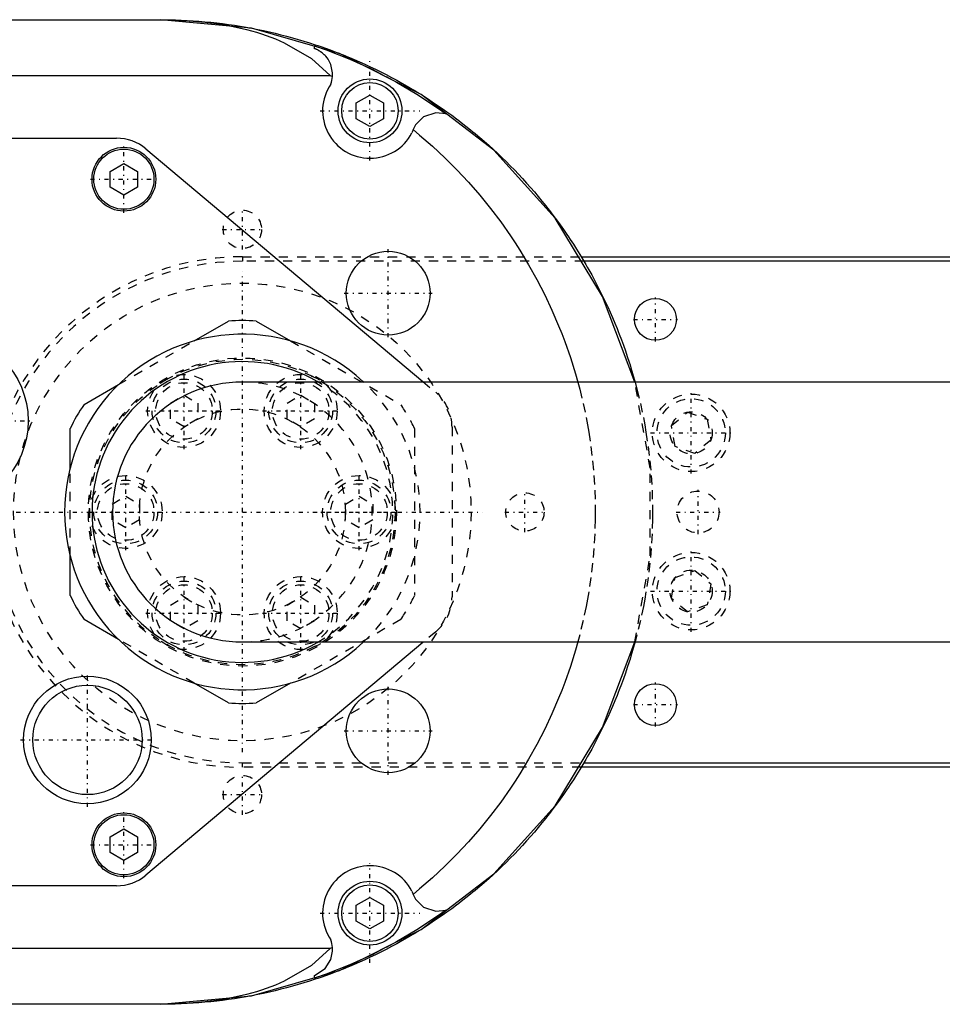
# Model space of a CAD drawing. Extents: x -254 to 209, y -54 to 54.
# Tile 2 of 3: x -149 to -48, y -54 to 54. Entities that reach past the tile are written whole.
import ezdxf

# ---------------------------------------------------------------- set-up
doc = ezdxf.new("R2010")
doc.units = 0
doc.linetypes.add('CENTER', pattern=[1.5, 0.45, -0.5, 0.05, -0.5])
doc.linetypes.add('DASHED', pattern=[2, 1, -1])
for name, color, linetype in [('AM_0', 7, 'CONTINUOUS'), ('AM_3', 7, 'DASHED'), ('AM_7', 7, 'CENTER')]:
    doc.layers.add(name, color=color, linetype=linetype)

msp = doc.modelspace()

# ---------------------------------------------------------------- linework, layer by layer
at = {"layer": 'AM_0', "color": 7, "linetype": 'CONTINUOUS'}
for p, q in [((-195.1, 54), (-134, 54)), ((-117.1, 50.82842712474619), (-117.1, 51.15091264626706)), ((-208.9385374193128, 47.89584949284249), (-115.3587940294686, 47.89584949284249)), ((-115.3587940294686, 47.89584949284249), (-115.1092073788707, 47.76513940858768)), ((-112.5, 44.86602540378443), (-111, 45.73205080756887)), ((-111, 45.73205080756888), (-109.5, 44.86602540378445)), ((-112.5, 43.13397459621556), (-112.5, 44.86602540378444)), ((-109.5, 44.86602540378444), (-109.5, 43.13397459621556)), ((-111, 42.26794919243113), (-112.5, 43.13397459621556)), ((-109.5, 43.13397459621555), (-111, 42.26794919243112)), ((-178, 41.00000000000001), (-138.8, 41.00000000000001)), ((-135.5848868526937, 39.82923588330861), (-105.1994007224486, 14.3168937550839)), ((-139.5, 37.36602540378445), (-138, 38.23205080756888)), ((-138, 38.23205080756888), (-136.5, 37.36602540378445)), ((-139.5, 35.63397459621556), (-139.5, 37.36602540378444)), ((-136.5, 37.36602540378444), (-136.5, 35.63397459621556)), ((-138, 34.76794919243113), (-139.5, 35.63397459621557)), ((-136.5, 35.63397459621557), (-138, 34.76794919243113)), ((-87.82641447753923, 28), (-1.42e-14, 28)), ((-1.42e-14, 27.5), (-87.52688949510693, 27.5)), ((-130.2930780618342, 18.76788013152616), (-126.5226738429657, 20.9447240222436)), ((-123.4773261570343, 20.9447240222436), (-119.7069219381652, 18.76788013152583)), ((9.999999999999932, 14.25), (-125, 14.25)), ((-142.3773261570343, 11.79103624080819), (-138.6069219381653, 13.96788013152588)), ((-143.9, 4.79999999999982), (-143.9, 9.153687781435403)), ((-143.9, -9.153687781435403), (-143.9, -4.799999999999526)), ((-138.6069219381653, -13.96788013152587), (-142.3773261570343, -11.79103624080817)), ((-105.1994007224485, -14.3168937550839), (-135.5848868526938, -39.82923588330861)), ((-125, -14.25), (9.999999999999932, -14.25)), ((-126.5226738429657, -20.9447240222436), (-130.2930780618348, -18.76788013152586)), ((-119.7069219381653, -18.76788013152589), (-123.4773261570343, -20.9447240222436)), ((0, -28), (-87.8264144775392, -28)), ((-87.52688949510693, -27.5), (0, -27.5)), ((-139.5, -35.63397459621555), (-138, -34.76794919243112)), ((-139.5, -37.36602540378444), (-139.5, -35.63397459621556)), ((-138, -34.76794919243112), (-136.5, -35.63397459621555)), ((-136.5, -35.63397459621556), (-136.5, -37.36602540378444)), ((-138, -38.23205080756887), (-139.5, -37.36602540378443)), ((-136.5, -37.36602540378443), (-138, -38.23205080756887)), ((-138.8, -41), (-178, -41)), ((-112.5, -43.13397459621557), (-111, -42.26794919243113)), ((-112.5, -44.86602540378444), (-112.5, -43.13397459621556)), ((-111, -42.26794919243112), (-109.5, -43.13397459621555)), ((-109.5, -43.13397459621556), (-109.5, -44.86602540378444)), ((-111, -45.73205080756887), (-112.5, -44.86602540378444)), ((-109.5, -44.86602540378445), (-111, -45.73205080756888)), ((-115.3587940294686, -47.8958494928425), (-208.9385374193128, -47.8958494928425)), ((-115.1092073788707, -47.76513940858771), (-115.3587940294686, -47.8958494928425)), ((-117.1, -51.15091264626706), (-117.1, -50.82842712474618)), ((-134, -54), (-195.1, -54))]:
    msp.add_line(p, q, dxfattribs=at)
for points in [[(-81.945866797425, 14.2500149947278), (-85.48323490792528, 23.64853159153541), (-90.69872981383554, 32.22907867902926), (-97.4119548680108, 39.69486717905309), (-105.3907090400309, 45.78766594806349), (-114.359018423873, 50.29673362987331), (-124.0066817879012, 53.06610790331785), (-133.9999999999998, 53.99999999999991)], [(-133.9999999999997, -53.99999999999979), (-124.0066817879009, -53.06610790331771), (-114.3590184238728, -50.29673362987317), (-105.3907090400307, -45.78766594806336), (-97.41195486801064, -39.69486717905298), (-90.69872981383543, -32.22907867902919), (-85.48323490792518, -23.6485315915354), (-81.94586679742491, -14.25001499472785)]]:
    msp.add_lwpolyline(points, dxfattribs=at)
for points in [[(-134, 54, 0), (-133.6740658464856, 53.99901635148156, 0), (-133.0222450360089, 53.99114737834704, 0), (-132.3705667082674, 53.97541057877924, 0), (-132.0448106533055, 53.9645924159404, 0), (-131.7191258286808, 53.95180824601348, 0), (-131.0680173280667, 53.92034381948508, 0), (-130.4173360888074, 53.88102188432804, 0), (-129.7671769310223, 53.83384817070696, 0), (-129.1176345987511, 53.77882955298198, 0), (-128.468803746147, 53.71597404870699, 0), (-128.1446846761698, 53.68161028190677, 0), (-127.8207789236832, 53.64529081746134, 0), (-127.1736545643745, 53.56679015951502, 0), (-126.5275249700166, 53.48048351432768, 0), (-125.8824842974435, 53.3863834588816, 0), (-125.2386265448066, 53.28450370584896, 0), (-124.5960455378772, 53.1748591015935, 0), (-124.2752630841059, 53.11712992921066, 0), (-123.9548349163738, 53.05746562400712, 0), (-123.3150881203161, 52.93234038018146, 0), (-122.6768983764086, 52.79950160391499, 0), (-122.3584164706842, 52.73019564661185, 0), (-122.0403586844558, 52.65896865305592, 0), (-121.4055618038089, 52.51076200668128, 0), (-120.7726002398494, 52.35490326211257, 0), (-120.4568365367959, 52.27411140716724, 0), (-120.1415662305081, 52.19141513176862, 0), (-119.5125517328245, 52.02032143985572, 0), (-118.8856484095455, 51.84164711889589, 0), (-118.2609476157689, 51.65541820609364, 0), (-117.63854038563, 51.46166183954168, 0), (-117.018517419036, 51.26040625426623, 0), (-116.7094282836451, 51.15697537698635, 0), (-116.4009690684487, 51.05168077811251, 0), (-115.7859853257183, 50.83551582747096, 0), (-115.1736558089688, 50.61194290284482, 0), (-114.5640697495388, 50.38099458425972, 0), (-113.9573159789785, 50.14270452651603, 0), (-113.3534829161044, 49.89710745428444, 0), (-113.0526891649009, 49.77157993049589, 0), (-112.7526585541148, 49.64423915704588, 0), (-112.1549304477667, 49.38413648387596, 0), (-111.5603857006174, 49.11683733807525, 0), (-110.9691109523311, 48.84238067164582, 0), (-110.3811923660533, 48.56080647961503, 0), (-109.7967156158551, 48.27215579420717, 0), (-109.5057945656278, 48.12518987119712, 0), (-109.2157658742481, 47.97647067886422, 0), (-108.6384277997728, 47.67379422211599, 0), (-108.0647855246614, 47.36417053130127, 0), (-107.4949226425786, 47.04764472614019, 0), (-106.928922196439, 46.7242629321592, 0), (-106.3668666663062, 46.39407227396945, 0), (-106.0873438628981, 46.2264386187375, 0), (-105.8088379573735, 46.05712086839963, 0), (-105.2549173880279, 45.71345781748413, 0), (-104.7051856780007, 45.3631332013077, 0), (-104.159722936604, 45.00619807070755, 0), (-103.618608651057, 44.64270443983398, 0), (-103.0819216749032, 44.27270527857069, 0), (-102.8152628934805, 44.08528293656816, 0), (-102.549740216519, 43.89625450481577, 0), (-102.022141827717, 43.51340697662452, 0), (-101.4992033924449, 43.12421848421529, 0), (-101.2395054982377, 42.92726406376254, 0), (-100.9810011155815, 42.72874574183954, 0), (-100.4676105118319, 42.32704637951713, 0), (-99.95910639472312, 41.91917893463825, 0), (-99.70670995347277, 41.71295072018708, 0), (-99.45556286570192, 41.5052028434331, 0), (-98.95705330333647, 41.08517843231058, 0), (-98.46365035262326, 40.65916690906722, 0), (-97.97542591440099, 40.2272303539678, 0), (-97.49245113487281, 39.78943171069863, 0), (-97.01479639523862, 39.34583477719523, 0), (-96.77798582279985, 39.12188211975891, 0), (-96.54253130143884, 38.89650419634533, 0), (-96.07572467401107, 38.4415054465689, 0), (-95.61444453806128, 37.98090483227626, 0), (-95.15875811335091, 37.51476947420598, 0), (-94.70873180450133, 37.04316729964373, 0), (-94.26443119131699, 36.56616703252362, 0), (-94.04444828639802, 36.32566430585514, 0), (-93.82592101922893, 36.08383818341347, 0), (-93.39326518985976, 35.59625103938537, 0), (-92.96652675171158, 35.10347665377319, 0), (-92.5457678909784, 34.60558683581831, 0), (-92.13104992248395, 34.10265414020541, 0), (-91.72243328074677, 33.5947518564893, 0), (-91.52043160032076, 33.33896022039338, 0), (-91.31997751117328, 33.08195399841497, 0), (-90.92374126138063, 32.56433529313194, 0), (-90.53378227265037, 32.04197117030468, 0), (-90.15015737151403, 31.51493775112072, 0), (-89.77292246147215, 30.98331183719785, 0), (-89.40213251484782, 30.44717089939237, 0), (-89.21917132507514, 30.17743168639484, 0), (-89.03784156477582, 29.90659306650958, 0), (-88.68010269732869, 29.36165711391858, 0), (-88.3289680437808, 28.81244245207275, 0), (-87.98448877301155, 28.25902911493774, 0), (-87.64671508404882, 27.70149774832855, 0), (-87.31569619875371, 27.13992959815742, 0), (-87.15273492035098, 26.85765727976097, 0), (-86.99148035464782, 26.57440649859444, 0), (-86.67411479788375, 26.00501086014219, 0), (-86.36364577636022, 25.4318256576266, 0), (-86.21101164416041, 25.14383805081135, 0), (-86.06011853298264, 24.85493441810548, 0), (-85.76357729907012, 24.27442120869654, 0), (-85.4740652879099, 23.69037062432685, 0), (-85.33195846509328, 23.3970453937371, 0), (-85.19162468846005, 23.10286777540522, 0), (-84.91629665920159, 22.51199827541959, 0), (-84.64812132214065, 21.91784822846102, 0), (-84.38713775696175, 21.32050421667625, 0), (-84.1333839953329, 20.72005328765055, 0), (-83.88689701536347, 20.11658294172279, 0), (-83.76638983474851, 19.81374295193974, 0), (-83.6477127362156, 19.51018111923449, 0), (-83.41586601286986, 18.90093618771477, 0), (-83.19139063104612, 18.28893692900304, 0), (-82.97431930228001, 17.67427252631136, 0), (-82.76468365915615, 17.0570325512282, 0), (-82.56251425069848, 16.43730695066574, 0), (-82.46423863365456, 16.12654024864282, 0), (-82.3678405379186, 15.81518603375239, 0), (-82.18069088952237, 15.19076045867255, 0), (-82.00109257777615, 14.56412121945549, 0), (-81.91413339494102, 14.25, 0)], [(-134.2095246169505, 53.99999999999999, 0), (-134.1895129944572, 53.99999629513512, 0), (-134.1495119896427, 53.99996665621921, 0), (-134.1095406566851, 53.99990737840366, 0), (-134.0895661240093, 53.99986662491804, 0), (-134.0695990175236, 53.99981846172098, 0), (-134.0296870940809, 53.99969990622, 0), (-133.9898049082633, 53.99955171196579, 0), (-133.949952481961, 53.99937387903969, 0), (-133.9101298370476, 53.99916640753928, 0), (-133.8703369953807, 53.99892929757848, 0), (-133.8504517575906, 53.99879962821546, 0), (-133.8305739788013, 53.99866254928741, 0), (-133.790840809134, 53.99836616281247, 0), (-133.7511375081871, 53.99804013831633, 0), (-133.7114640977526, 53.99768447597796, 0), (-133.6718205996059, 53.99729917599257, 0), (-133.6322070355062, 53.99688423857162, 0), (-133.6124114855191, 53.99666565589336, 0), (-133.5926234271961, 53.99643966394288, 0), (-133.5530697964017, 53.99596545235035, 0), (-133.5135461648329, 53.99546160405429, 0), (-133.4937956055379, 53.99519856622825, 0), (-133.4740525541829, 53.99492811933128, 0), (-133.4345889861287, 53.99436499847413, 0), (-133.3951554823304, 53.99377224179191, 0), (-133.3754500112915, 53.99346475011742, 0), (-133.3557520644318, 53.99314984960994, 0), (-133.3163787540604, 53.99249782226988, 0), (-133.2770355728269, 53.99181616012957, 0), (-133.2377225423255, 53.99110486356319, 0), (-133.1984396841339, 53.9903639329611, 0), (-133.1591870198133, 53.98959336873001, 0), (-133.139572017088, 53.98919697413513, 0), (-133.1199645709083, 53.98879317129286, 0), (-133.0807723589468, 53.98796334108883, 0), (-133.0416104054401, 53.98710387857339, 0), (-133.0024787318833, 53.98621478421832, 0), (-132.9633773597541, 53.98529605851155, 0), (-132.9243063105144, 53.98434770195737, 0), (-132.9047821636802, 53.98386241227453, 0), (-132.8852656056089, 53.9833697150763, 0), (-132.8462552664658, 53.98236209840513, 0), (-132.8072753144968, 53.98132485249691, 0), (-132.7683257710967, 53.98025797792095, 0), (-132.7294066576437, 53.97916147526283, 0), (-132.6905179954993, 53.97803534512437, 0), (-132.6710850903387, 53.97746116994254, 0), (-132.6516598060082, 53.97687958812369, 0), (-132.6128321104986, 53.97569420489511, 0), (-132.5740349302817, 53.97447919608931, 0), (-132.5352682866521, 53.97323456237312, 0), (-132.4965322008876, 53.97196030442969, 0), (-132.4578266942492, 53.97065642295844, 0), (-132.4384854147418, 53.96999337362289, 0), (-132.4191517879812, 53.96932291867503, 0), (-132.380507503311, 53.96795979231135, 0), (-132.3418938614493, 53.9665670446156, 0), (-132.2069877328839, 53.96145917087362, 0), (-132.0916535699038, 53.95679221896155, 0), (-131.9765966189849, 53.95185873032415, 0), (-131.7473166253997, 53.94119224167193, 0), (-131.5191522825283, 53.92945991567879, 0), (-131.2921080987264, 53.91666198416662, 0), (-131.066188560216, 53.90279870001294, 0), (-130.8413981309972, 53.88787033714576, 0), (-130.729427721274, 53.88000684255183, 0), (-130.6177412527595, 53.87187719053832, 0), (-130.3952223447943, 53.85481957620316, 0), (-130.1738458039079, 53.83669783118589, 0), (-130.0635872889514, 53.82723802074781, 0), (-129.953616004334, 53.81751231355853, 0), (-129.7345372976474, 53.79726340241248, 0), (-129.5166140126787, 53.77595149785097, 0), (-129.4080869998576, 53.76489705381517, 0), (-129.2998504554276, 53.75357702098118, 0), (-129.084250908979, 53.73014041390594, 0), (-128.8698196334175, 53.70564213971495, 0), (-128.1285712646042, 53.61154472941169, 0), (-126.8917906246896, 53.42005894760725, 0), (-125.6986247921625, 53.19057591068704, 0), (-124.5499224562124, 52.92325884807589, 0), (-123.4465006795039, 52.61829790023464, 0), (-122.9120165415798, 52.45176771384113, 0), (-122.3891443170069, 52.27590998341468, 0), (-121.3786054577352, 51.89633863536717, 0), (-120.4156028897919, 51.47985384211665, 0), (-117.4290207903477, 49.73597507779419, 0), (-115.3587940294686, 47.89584949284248, 0)], [(-117.1, 51.15091264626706, 0), (-115.79396157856, 50.69051802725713, 0), (-113.2194410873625, 49.67015201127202, 0), (-110.7006184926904, 48.51928721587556, 0), (-109.4641681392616, 47.89584949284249, 0)], [(-115.1092073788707, 47.7651394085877, 0), (-115.105385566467, 48.17967858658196, 0), (-115.3064515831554, 49.09365773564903, 0), (-115.5974437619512, 49.65445225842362, 0), (-115.7131618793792, 49.8174167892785, 0), (-115.8484074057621, 49.98250618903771, 0), (-115.9256088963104, 50.0668873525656, 0), (-116.0153668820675, 50.15738377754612, 0), (-116.2462313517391, 50.35871613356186, 0), (-116.428548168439, 50.49123438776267, 0), (-116.4916117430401, 50.53240739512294, 0), (-116.5623432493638, 50.57596811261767, 0), (-116.6015787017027, 50.59898703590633, 0), (-116.6442701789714, 50.62313756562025, 0), (-116.7452018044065, 50.67666244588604, 0), (-116.8211386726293, 50.71376375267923, 0), (-116.8471972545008, 50.72589164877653, 0), (-116.8764428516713, 50.73914364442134, 0), (-116.8926990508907, 50.74634746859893, 0), (-116.9109343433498, 50.75429171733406, 0), (-116.9359582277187, 50.76496053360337, 0), (-116.943951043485, 50.76831190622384, 0), (-116.9523744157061, 50.77181448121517, 0), (-116.9567592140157, 50.77362587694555, 0), (-116.9612697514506, 50.77548075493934, 0), (-116.9707101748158, 50.77933526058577, 0), (-116.9808023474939, 50.78341456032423, 0), (-116.9917008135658, 50.78777203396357, 0), (-117.0036490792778, 50.79249255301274, 0), (-117.0112675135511, 50.7954716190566, 0), (-117.0135540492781, 50.79636106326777, 0), (-117.0158963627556, 50.79726997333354, 0), (-117.0170898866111, 50.79773223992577, 0), (-117.0182991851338, 50.79820001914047, 0), (-117.0207680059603, 50.79915314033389, 0), (-117.0233092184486, 50.80013159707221, 0), (-117.0246092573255, 50.80063113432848, 0), (-117.0259302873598, 50.8011380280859, 0), (-117.0286399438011, 50.80217551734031, 0), (-117.0314484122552, 50.80324767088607, 0), (-117.0328933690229, 50.80379803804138, 0), (-117.0343676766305, 50.8043587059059, 0), (-117.0374117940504, 50.80551355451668, 0), (-117.040656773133, 50.80674044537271, 0), (-117.0441618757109, 50.80806087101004, 0), (-117.0479157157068, 50.80946946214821, 0), (-117.0519072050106, 50.81096095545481, 0), (-117.0539885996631, 50.8117361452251, 0), (-117.0561252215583, 50.81253007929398, 0), (-117.06055816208, 50.81417139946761, 0), (-117.0651926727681, 50.8158788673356, 0), (-117.0700128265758, 50.81764554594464, 0), (-117.0750363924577, 50.81947683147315, 0), (-117.0804640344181, 50.82144403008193, 0), (-117.0832889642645, 50.82246322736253, 0), (-117.0861485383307, 50.82349167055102, 0), (-117.0918634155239, 50.82553722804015, 0), (-117.0973842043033, 50.82750094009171, 0), (-117.1, 50.8284271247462, 0)], [(-109.2145814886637, 47.76513940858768, 0), (-108.0795575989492, 47.14950872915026, 0), (-105.855287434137, 45.83781455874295, 0), (-103.6962740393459, 44.42139931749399, 0), (-102.6427861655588, 43.67492338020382, 0)], [(-102.6427861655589, 43.67492338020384, 0), (-103.7667496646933, 43.78811723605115, 0), (-105.1105344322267, 43.33104303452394, 0), (-105.9912393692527, 42.47144440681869, 0), (-106.2756445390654, 41.93833096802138, 0)], [(-106.2756445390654, 41.93833096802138, 0), (-105.5554238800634, 41.34411021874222, 0), (-104.1463477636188, 40.1187940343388, 0), (-102.7804898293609, 38.84553785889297, 0), (-102.114279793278, 38.19140554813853, 0), (-101.4594822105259, 37.52586317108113, 0), (-100.1849034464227, 36.16134691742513, 0), (-98.95827659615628, 34.75361962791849, 0), (-97.78106741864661, 33.30436346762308, 0), (-96.65468262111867, 31.81531022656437, 0), (-95.58046817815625, 30.28823925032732, 0), (-95.06332845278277, 29.51101563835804, 0), (-94.55970772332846, 28.7249753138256, 0), (-93.59362101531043, 27.12738644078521, 0), (-92.68336248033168, 25.49738167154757, 0), (-91.8300198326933, 23.83690878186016, 0), (-91.03461277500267, 22.14795195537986, 0), (-90.29809177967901, 20.43252941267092, 0), (-89.95219136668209, 19.56553290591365, 0), (-89.62133695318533, 18.69269099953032, 0), (-89.00515698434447, 16.93051573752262, 0), (-88.45028817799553, 15.14810933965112, 0), (-88.19605554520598, 14.2499841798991, 0)], [(-81.91413339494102, -14.25, 0), (-82.00109257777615, -14.5641212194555, 0), (-82.18069088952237, -15.19076045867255, 0), (-82.3678405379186, -15.81518603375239, 0), (-82.46423863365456, -16.12654024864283, 0), (-82.56251425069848, -16.43730695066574, 0), (-82.76468365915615, -17.0570325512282, 0), (-82.97431930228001, -17.67427252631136, 0), (-83.19139063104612, -18.28893692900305, 0), (-83.41586601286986, -18.90093618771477, 0), (-83.6477127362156, -19.5101811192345, 0), (-83.76638983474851, -19.81374295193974, 0), (-83.88689701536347, -20.11658294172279, 0), (-84.1333839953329, -20.72005328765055, 0), (-84.38713775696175, -21.32050421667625, 0), (-84.64812132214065, -21.91784822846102, 0), (-84.91629665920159, -22.51199827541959, 0), (-85.19162468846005, -23.10286777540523, 0), (-85.33195846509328, -23.3970453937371, 0), (-85.4740652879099, -23.69037062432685, 0), (-85.76357729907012, -24.27442120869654, 0), (-86.06011853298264, -24.85493441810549, 0), (-86.21101164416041, -25.14383805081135, 0), (-86.36364577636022, -25.43182565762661, 0), (-86.67411479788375, -26.0050108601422, 0), (-86.99148035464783, -26.57440649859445, 0), (-87.15273492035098, -26.85765727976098, 0), (-87.31569619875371, -27.13992959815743, 0), (-87.64671508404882, -27.70149774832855, 0), (-87.98448877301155, -28.25902911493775, 0), (-88.3289680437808, -28.81244245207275, 0), (-88.68010269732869, -29.36165711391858, 0), (-89.03784156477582, -29.90659306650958, 0), (-89.21917132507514, -30.17743168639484, 0), (-89.40213251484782, -30.44717089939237, 0), (-89.77292246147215, -30.98331183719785, 0), (-90.15015737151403, -31.51493775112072, 0), (-90.53378227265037, -32.04197117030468, 0), (-90.92374126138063, -32.56433529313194, 0), (-91.31997751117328, -33.08195399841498, 0), (-91.52043160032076, -33.33896022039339, 0), (-91.72243328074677, -33.59475185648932, 0), (-92.13104992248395, -34.10265414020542, 0), (-92.5457678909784, -34.60558683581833, 0), (-92.9665267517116, -35.10347665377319, 0), (-93.39326518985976, -35.59625103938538, 0), (-93.82592101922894, -36.08383818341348, 0), (-94.04444828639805, -36.32566430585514, 0), (-94.264431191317, -36.56616703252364, 0), (-94.70873180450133, -37.04316729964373, 0), (-95.15875811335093, -37.51476947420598, 0), (-95.61444453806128, -37.98090483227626, 0), (-96.07572467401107, -38.44150544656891, 0), (-96.54253130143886, -38.89650419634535, 0), (-96.77798582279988, -39.12188211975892, 0), (-97.01479639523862, -39.34583477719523, 0), (-97.49245113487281, -39.78943171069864, 0), (-97.975425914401, -40.2272303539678, 0), (-98.46365035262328, -40.65916690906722, 0), (-98.95705330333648, -41.08517843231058, 0), (-99.45556286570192, -41.50520284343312, 0), (-99.70670995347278, -41.71295072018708, 0), (-99.95910639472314, -41.91917893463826, 0), (-100.4676105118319, -42.32704637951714, 0), (-100.9810011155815, -42.72874574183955, 0), (-101.2395054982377, -42.92726406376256, 0), (-101.4992033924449, -43.12421848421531, 0), (-102.022141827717, -43.51340697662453, 0), (-102.549740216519, -43.89625450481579, 0), (-102.8152628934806, -44.08528293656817, 0), (-103.0819216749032, -44.2727052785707, 0), (-103.618608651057, -44.64270443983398, 0), (-104.159722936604, -45.00619807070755, 0), (-104.7051856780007, -45.36313320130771, 0), (-105.254917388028, -45.71345781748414, 0), (-105.8088379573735, -46.05712086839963, 0), (-106.0873438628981, -46.22643861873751, 0), (-106.3668666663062, -46.39407227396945, 0), (-106.928922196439, -46.7242629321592, 0), (-107.4949226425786, -47.04764472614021, 0), (-108.0647855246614, -47.36417053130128, 0), (-108.6384277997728, -47.67379422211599, 0), (-109.2157658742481, -47.97647067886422, 0), (-109.5057945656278, -48.12518987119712, 0), (-109.7967156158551, -48.27215579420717, 0), (-110.3811923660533, -48.56080647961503, 0), (-110.9691109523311, -48.84238067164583, 0), (-111.5603857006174, -49.11683733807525, 0), (-112.1549304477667, -49.38413648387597, 0), (-112.7526585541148, -49.64423915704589, 0), (-113.052689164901, -49.7715799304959, 0), (-113.3534829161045, -49.89710745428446, 0), (-113.9573159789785, -50.14270452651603, 0), (-114.5640697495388, -50.38099458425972, 0), (-115.1736558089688, -50.61194290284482, 0), (-115.7859853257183, -50.83551582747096, 0), (-116.4009690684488, -51.05168077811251, 0), (-116.7094282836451, -51.15697537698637, 0), (-117.018517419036, -51.26040625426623, 0), (-117.63854038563, -51.46166183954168, 0), (-118.260947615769, -51.65541820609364, 0), (-118.8856484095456, -51.84164711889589, 0), (-119.5125517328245, -52.02032143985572, 0), (-120.1415662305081, -52.19141513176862, 0), (-120.4568365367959, -52.27411140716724, 0), (-120.7726002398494, -52.35490326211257, 0), (-121.4055618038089, -52.51076200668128, 0), (-122.0403586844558, -52.65896865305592, 0), (-122.3584164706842, -52.73019564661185, 0), (-122.6768983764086, -52.79950160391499, 0), (-123.3150881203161, -52.93234038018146, 0), (-123.9548349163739, -53.05746562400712, 0), (-124.2752630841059, -53.11712992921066, 0), (-124.5960455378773, -53.1748591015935, 0), (-125.2386265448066, -53.28450370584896, 0), (-125.8824842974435, -53.3863834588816, 0), (-126.5275249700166, -53.48048351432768, 0), (-127.1736545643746, -53.56679015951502, 0), (-127.8207789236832, -53.64529081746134, 0), (-128.1446846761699, -53.68161028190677, 0), (-128.468803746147, -53.71597404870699, 0), (-129.1176345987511, -53.77882955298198, 0), (-129.7671769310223, -53.83384817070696, 0), (-130.4173360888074, -53.88102188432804, 0), (-131.0680173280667, -53.92034381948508, 0), (-131.7191258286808, -53.95180824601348, 0), (-132.0448106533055, -53.9645924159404, 0), (-132.3705667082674, -53.97541057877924, 0), (-133.0222450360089, -53.99114737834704, 0), (-133.6740658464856, -53.99901635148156, 0), (-134, -54, 0)], [(-88.19605554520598, -14.2499841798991, 0), (-88.45028817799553, -15.14810933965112, 0), (-89.00515698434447, -16.93051573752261, 0), (-89.62133695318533, -18.69269099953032, 0), (-89.95219136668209, -19.56553290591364, 0), (-90.298091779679, -20.43252941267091, 0), (-91.03461277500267, -22.14795195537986, 0), (-91.83001983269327, -23.83690878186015, 0), (-92.68336248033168, -25.49738167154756, 0), (-93.59362101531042, -27.12738644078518, 0), (-94.55970772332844, -28.72497531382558, 0), (-95.06332845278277, -29.51101563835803, 0), (-95.58046817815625, -30.28823925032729, 0), (-96.65468262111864, -31.81531022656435, 0), (-97.7810674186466, -33.30436346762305, 0), (-98.95827659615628, -34.75361962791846, 0), (-100.1849034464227, -36.16134691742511, 0), (-101.4594822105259, -37.52586317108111, 0), (-102.114279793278, -38.19140554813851, 0), (-102.7804898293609, -38.84553785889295, 0), (-104.1463477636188, -40.11879403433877, 0), (-105.5554238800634, -41.3441102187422, 0), (-106.2756445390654, -41.93833096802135, 0)], [(-106.2756445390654, -41.93833096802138, 0), (-105.9912395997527, -42.47144406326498, 0), (-105.1105348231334, -43.33104278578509, 0), (-103.7667498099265, -43.78811722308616, 0), (-102.6427861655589, -43.67492338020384, 0)], [(-102.6427861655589, -43.67492338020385, 0), (-103.696274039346, -44.42139931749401, 0), (-105.855287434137, -45.83781455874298, 0), (-108.0795575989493, -47.14950872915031, 0), (-109.2145814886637, -47.76513940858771, 0)], [(-115.3587940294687, -47.8958494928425, 0), (-117.4290207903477, -49.73597507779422, 0), (-120.4156028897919, -51.47985384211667, 0), (-121.3786054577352, -51.89633863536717, 0), (-122.3891443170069, -52.27590998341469, 0), (-122.9120165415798, -52.45176771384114, 0), (-123.446500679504, -52.61829790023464, 0), (-124.5499224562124, -52.92325884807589, 0), (-125.6986247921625, -53.19057591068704, 0), (-126.8917906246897, -53.42005894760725, 0), (-128.1285712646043, -53.61154472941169, 0), (-128.8698196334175, -53.70564213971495, 0), (-129.084250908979, -53.73014041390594, 0), (-129.2998504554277, -53.75357702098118, 0), (-129.4080869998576, -53.76489705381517, 0), (-129.5166140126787, -53.77595149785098, 0), (-129.7345372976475, -53.79726340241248, 0), (-129.953616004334, -53.81751231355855, 0), (-130.0635872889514, -53.82723802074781, 0), (-130.173845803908, -53.83669783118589, 0), (-130.3952223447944, -53.85481957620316, 0), (-130.6177412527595, -53.87187719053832, 0), (-130.729427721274, -53.88000684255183, 0), (-130.8413981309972, -53.88787033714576, 0), (-131.0661885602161, -53.90279870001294, 0), (-131.2921080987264, -53.91666198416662, 0), (-131.5191522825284, -53.92945991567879, 0), (-131.7473166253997, -53.94119224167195, 0), (-131.9765966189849, -53.95185873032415, 0), (-132.0916535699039, -53.95679221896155, 0), (-132.2069877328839, -53.96145917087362, 0), (-132.4384854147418, -53.96999337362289, 0), (-132.5740349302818, -53.97447919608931, 0), (-132.6128321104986, -53.97569420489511, 0), (-132.6516598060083, -53.97687958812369, 0), (-132.6710850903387, -53.97746116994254, 0), (-132.6905179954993, -53.97803534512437, 0), (-132.7294066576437, -53.97916147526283, 0), (-132.7683257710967, -53.98025797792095, 0), (-132.8072753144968, -53.98132485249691, 0), (-132.8462552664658, -53.98236209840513, 0), (-132.8852656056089, -53.9833697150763, 0), (-132.9047821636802, -53.98386241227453, 0), (-132.9243063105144, -53.98434770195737, 0), (-132.9633773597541, -53.98529605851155, 0), (-133.0024787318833, -53.98621478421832, 0), (-133.0416104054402, -53.98710387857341, 0), (-133.0807723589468, -53.98796334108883, 0), (-133.1199645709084, -53.98879317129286, 0), (-133.1395720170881, -53.98919697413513, 0), (-133.1591870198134, -53.98959336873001, 0), (-133.198439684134, -53.9903639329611, 0), (-133.2377225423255, -53.99110486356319, 0), (-133.2770355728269, -53.99181616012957, 0), (-133.3163787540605, -53.99249782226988, 0), (-133.3557520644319, -53.99314984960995, 0), (-133.3754500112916, -53.99346475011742, 0), (-133.3951554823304, -53.99377224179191, 0), (-133.4345889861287, -53.99436499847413, 0), (-133.474052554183, -53.99492811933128, 0), (-133.4937956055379, -53.99519856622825, 0), (-133.513546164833, -53.99546160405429, 0), (-133.5530697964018, -53.99596545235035, 0), (-133.5926234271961, -53.99643966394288, 0), (-133.6124114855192, -53.99666565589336, 0), (-133.6322070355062, -53.99688423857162, 0), (-133.671820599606, -53.99729917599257, 0), (-133.7114640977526, -53.99768447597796, 0), (-133.7511375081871, -53.99804013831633, 0), (-133.790840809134, -53.99836616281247, 0), (-133.8305739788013, -53.99866254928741, 0), (-133.8504517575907, -53.99879962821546, 0), (-133.8703369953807, -53.99892929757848, 0), (-133.9101298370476, -53.99916640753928, 0), (-133.949952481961, -53.99937387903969, 0), (-133.9898049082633, -53.99955171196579, 0), (-134.0296870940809, -53.99969990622, 0), (-134.0695990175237, -53.99981846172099, 0), (-134.0895661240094, -53.99986662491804, 0), (-134.1095406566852, -53.99990737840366, 0), (-134.1495119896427, -53.99996665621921, 0), (-134.1895129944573, -53.99999629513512, 0), (-134.2095246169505, -53.99999999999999, 0)], [(-117.1, -50.82842712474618, 0), (-115.9256089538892, -50.06688741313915, 0), (-115.3064514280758, -49.09365733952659, 0), (-115.1053855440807, -48.17967821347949, 0), (-115.1092073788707, -47.76513940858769, 0)], [(-109.4641681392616, -47.8958494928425, 0), (-110.7006184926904, -48.51928721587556, 0), (-113.2194410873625, -49.67015201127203, 0), (-115.79396157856, -50.69051802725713, 0), (-117.1, -51.15091264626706, 0)]]:
    msp.add_polyline3d(points, dxfattribs=at)
for centre, radius in [((-111, 44), 3.5), ((-111, 44), 3.099999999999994), ((-138, 36.5), 3.499999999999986), ((-138, 36.5), 3.299999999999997), ((-109, 24), 4.595650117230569), ((-79.6846106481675, 21.130913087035), 2.299999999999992), ((-158, 10), 9.5), ((-142, -25), 7), ((-142, -25), 6.000000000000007), ((-109, -24), 4.595650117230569), ((-79.6846106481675, -21.130913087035), 2.299999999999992), ((-138, -36.5), 3.499999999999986), ((-138, -36.5), 3.299999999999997), ((-111, -44), 3.5), ((-111, -44), 3.099999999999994)]:
    msp.add_circle(centre, radius, dxfattribs=at)
for centre, radius, start, end in [((-118.1000000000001, 48), 3.000000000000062, 339.0108828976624, 355.5098986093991), ((-111, 43.99999999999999), 5.199999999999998, 145.7654276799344, 332.2945527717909), ((-103.4999999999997, 40.79999999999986), 3.000000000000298, 157.7007743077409, 164.8827867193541), ((-138.8, 35.99999999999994), 5.000000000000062, 49.98241959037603, 90), ((-124.9999999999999, 7.709e-13), 20.99999999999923, 85.84193276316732, 94.15806723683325), ((-125, -1.51e-14), 19.50000000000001, 47.26476560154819, 312.7352343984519), ((-125, -1.95e-14), 16.50000000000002, 60.17931194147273, 299.8206880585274), ((-125, 0), 14.25, 90, 270), ((-124.9999999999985, -7.532e-13), 21.00000000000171, 145.8419327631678, 154.1580672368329), ((-124.9999999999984, 7.727e-13), 21.00000000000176, 205.8419327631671, 214.1580672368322), ((-124.9999999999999, -5.755e-13), 20.99999999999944, 265.8419327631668, 274.1580672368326), ((-111, -43.99999999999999), 5.199999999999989, 27.70544722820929, 214.2345723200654), ((-138.8000000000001, -35.99999999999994), 5.000000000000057, 270, 310.0175804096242), ((-103.500000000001, -40.80000000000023), 2.999999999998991, 195.1172132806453, 202.2992256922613), ((-118.1000000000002, -47.99999999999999), 3.000000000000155, 4.490101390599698, 20.989117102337)]:
    msp.add_arc(centre, radius, start, end, dxfattribs=at)
at = {"layer": 'AM_3', "color": 6, "linetype": 'DASHED'}
for p, q in [((-125, 28), (-87.82641447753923, 28)), ((-125, 28), (-125, 27.5)), ((-87.52688949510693, 27.5), (-125, 27.5)), ((-138.6069219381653, 13.96788013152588), (-130.2930780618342, 18.76788013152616)), ((-119.7069219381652, 18.76788013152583), (-107.6226738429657, 11.79103624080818)), ((-105.1994007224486, 14.3168937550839), (-103.7848868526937, 13.12923588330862)), ((-132.9, 11.95115057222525), (-131.4, 12.81717597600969)), ((-132.9, 10.21909976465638), (-132.9, 11.95115057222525)), ((-131.4, 12.81717597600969), (-129.9, 11.95115057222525)), ((-129.9, 11.95115057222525), (-129.9, 10.21909976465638)), ((-120.1, 11.95115057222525), (-118.6, 12.81717597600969)), ((-120.1, 10.21909976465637), (-120.1, 11.95115057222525)), ((-118.6, 12.81717597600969), (-117.1, 11.95115057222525)), ((-117.1, 11.95115057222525), (-117.1, 10.21909976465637)), ((-77.9297394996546, 9.472270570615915), (-76.16063563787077, 10.95672496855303)), ((-76.16063563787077, 10.95672496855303), (-73.99050848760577, 10.16686328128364)), ((-131.4, 9.353074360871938), (-132.9, 10.21909976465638)), ((-129.9, 10.21909976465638), (-131.4, 9.353074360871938)), ((-118.6, 9.353074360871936), (-120.1, 10.21909976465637)), ((-117.1, 10.21909976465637), (-118.6, 9.353074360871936)), ((-73.99050848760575, 10.16686328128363), (-73.5894851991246, 7.892547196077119)), ((-106.1, 9.153687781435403), (-106.1, -9.153687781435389)), ((-102, 9.3), (-102, -9.299999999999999)), ((-77.52871621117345, 7.197954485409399), (-77.9297394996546, 9.472270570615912)), ((-73.5894851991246, 7.892547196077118), (-75.35858906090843, 6.408092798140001)), ((-75.35858906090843, 6.408092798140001), (-77.52871621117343, 7.197954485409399)), ((-143.9, -4.799999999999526), (-143.9, 4.79999999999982)), ((-139.3, 0.8660254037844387), (-137.8, 1.732050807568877)), ((-137.8, 1.732050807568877), (-136.3, 0.8660254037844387)), ((-113.7, 0.8660254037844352), (-112.2, 1.732050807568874)), ((-112.2, 1.732050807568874), (-110.7, 0.8660254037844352)), ((-139.3, -0.8660254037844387), (-139.3, 0.8660254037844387)), ((-136.3, 0.8660254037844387), (-136.3, -0.8660254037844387)), ((-113.7, -0.8660254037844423), (-113.7, 0.8660254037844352)), ((-110.7, 0.8660254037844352), (-110.7, -0.8660254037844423)), ((-137.8, -1.732050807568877), (-139.3, -0.8660254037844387)), ((-136.3, -0.8660254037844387), (-137.8, -1.732050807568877)), ((-112.2, -1.732050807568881), (-113.7, -0.8660254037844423)), ((-110.7, -0.8660254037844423), (-112.2, -1.732050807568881)), ((-77.52871621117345, -7.1979544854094), (-75.35858906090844, -6.408092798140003)), ((-75.35858906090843, -6.408092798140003), (-73.5894851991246, -7.892547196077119)), ((-77.9297394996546, -9.472270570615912), (-77.52871621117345, -7.197954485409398)), ((-73.5894851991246, -7.89254719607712), (-73.99050848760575, -10.16686328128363)), ((-132.9, -10.21909976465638), (-131.4, -9.353074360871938)), ((-131.4, -9.353074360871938), (-129.9, -10.21909976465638)), ((-120.1, -10.21909976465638), (-118.6, -9.35307436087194)), ((-118.6, -9.35307436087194), (-117.1, -10.21909976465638)), ((-76.16063563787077, -10.95672496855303), (-77.9297394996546, -9.472270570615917)), ((-132.9, -11.95115057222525), (-132.9, -10.21909976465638)), ((-129.9, -10.21909976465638), (-129.9, -11.95115057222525)), ((-120.1, -11.95115057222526), (-120.1, -10.21909976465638)), ((-117.1, -10.21909976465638), (-117.1, -11.95115057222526)), ((-73.99050848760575, -10.16686328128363), (-76.16063563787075, -10.95672496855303)), ((-107.6226738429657, -11.79103624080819), (-119.7069219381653, -18.76788013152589)), ((-131.4, -12.81717597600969), (-132.9, -11.95115057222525)), ((-129.9, -11.95115057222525), (-131.4, -12.81717597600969)), ((-118.6, -12.81717597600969), (-120.1, -11.95115057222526)), ((-117.1, -11.95115057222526), (-118.6, -12.81717597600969)), ((-130.2930780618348, -18.76788013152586), (-138.6069219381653, -13.96788013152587)), ((-103.7848868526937, -13.12923588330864), (-105.1994007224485, -14.3168937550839)), ((-125, -27.5), (-87.52688949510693, -27.5)), ((-125, -28), (-125, -27.5)), ((-87.8264144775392, -28), (-125, -28))]:
    msp.add_line(p, q, dxfattribs=at)
msp.add_lwpolyline([(-81.94586679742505, -14.25001499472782), (-80.24657429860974, -4.800591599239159), (-80.24657429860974, 4.800591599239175), (-81.94586679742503, 14.2500149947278)], dxfattribs=at)
for points in [[(-88.19605554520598, 14.2499841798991, 0), (-87.9902546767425, 13.47568816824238, 0), (-87.61324621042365, 11.91836888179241, 0), (-87.28263446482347, 10.35055683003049, 0), (-87.13481992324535, 9.56314702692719, 0), (-86.99871050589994, 8.773632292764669, 0), (-86.76172429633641, 7.188983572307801, 0), (-86.57188447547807, 5.598005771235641, 0), (-86.42935817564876, 4.002099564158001, 0), (-86.3342708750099, 2.402669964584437, 0), (-86.28670628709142, 0.8011250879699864, 0), (-86.28075973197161, 2.7e-15, 0), (-86.28670628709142, -0.8011250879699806, 0), (-86.3342708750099, -2.40266996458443, 0), (-86.42935817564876, -4.002099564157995, 0), (-86.57188447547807, -5.598005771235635, 0), (-86.76172429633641, -7.188983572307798, 0), (-86.99871050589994, -8.773632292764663, 0), (-87.13481992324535, -9.563147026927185, 0), (-87.28263446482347, -10.35055683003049, 0), (-87.61324621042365, -11.91836888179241, 0), (-87.9902546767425, -13.47568816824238, 0), (-88.19605554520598, -14.2499841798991, 0)], [(-81.91413339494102, 14.25, 0), (-81.70845743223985, 13.47570316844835, 0), (-81.33167778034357, 11.91838221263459, 0), (-81.00126668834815, 10.35056845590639, 0), (-80.85354185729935, 9.563157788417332, 0), (-80.71751504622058, 8.773642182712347, 0), (-80.48067266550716, 7.188991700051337, 0), (-80.29094805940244, 5.598012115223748, 0), (-80.14850825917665, 4.002104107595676, 0), (-80.05347866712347, 2.402672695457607, 0), (-80.00594294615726, 0.801125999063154, 0), (-80, -3e-15, 0), (-80.00594294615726, -0.8011259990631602, 0), (-80.05347866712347, -2.402672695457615, 0), (-80.14850825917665, -4.002104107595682, 0), (-80.29094805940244, -5.598012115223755, 0), (-80.48067266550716, -7.188991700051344, 0), (-80.71751504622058, -8.773642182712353, 0), (-80.85354185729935, -9.563157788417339, 0), (-81.00126668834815, -10.3505684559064, 0), (-81.33167778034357, -11.91838221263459, 0), (-81.70845743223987, -13.47570316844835, 0), (-81.91413339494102, -14.25, 0)]]:
    msp.add_polyline3d(points, dxfattribs=at)
for centre, radius in [((-125, 31), 2.099999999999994), ((-125, 1.5e-15), 25.09999999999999), ((-125, 1e-15), 16.90000000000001), ((-125, 1e-15), 16.75), ((-131.4, 11.08512516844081), 4), ((-131.4, 11.08512516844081), 3.5), ((-131.4, 11.08512516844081), 3.099999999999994), ((-118.6, 11.08512516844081), 4), ((-118.6, 11.08512516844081), 3.5), ((-118.6, 11.08512516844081), 3.099999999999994), ((-75.7596123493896, 8.682408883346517), 4.250000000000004), ((-75.7596123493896, 8.682408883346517), 3.750000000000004), ((-125, 7e-16), 11.3), ((-75.75961234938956, 8.682408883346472), 2.299999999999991), ((-137.8, 2e-16), 4), ((-137.8, 2e-16), 3.5), ((-112.2, -3.3e-15), 4), ((-112.2, -3.3e-15), 3.5), ((-137.8, 2e-16), 3.099999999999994), ((-112.2, -3.4e-15), 3.099999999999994), ((-74.99999999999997, -4.27e-14), 2.300000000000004), ((-94, -1e-16), 2.099999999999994), ((-75.7596123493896, -8.682408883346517), 4.250000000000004), ((-75.7596123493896, -8.682408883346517), 3.750000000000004), ((-75.75961234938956, -8.68240888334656), 2.299999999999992), ((-131.4, -11.08512516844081), 4), ((-118.6, -11.08512516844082), 4), ((-131.4, -11.08512516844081), 3.5), ((-131.4, -11.08512516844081), 3.099999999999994), ((-118.6, -11.08512516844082), 3.5), ((-118.6, -11.08512516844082), 3.099999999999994), ((-125, -31), 2.099999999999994)]:
    msp.add_circle(centre, radius, dxfattribs=at)
for centre, radius, start, end in [((-125, -5.3e-15), 28.00000000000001, 90, 270), ((-124.9999999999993, -1.8e-15), 27.5, 90, 270), ((-125, -4.4e-15), 14.25, 270, 90), ((-125, -2.7e-15), 16.5, 299.8206880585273, 60.17931194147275), ((-124.9999999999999, 2.7e-15), 19.49999999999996, 312.7352343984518, 47.26476560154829), ((-106.9999999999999, 9.300000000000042), 4.999999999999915, 8.537736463e-07, 49.98241959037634), ((-124.9999999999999, 2.114e-13), 20.99999999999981, 25.84193276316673, 34.15806723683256), ((-124.9999999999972, -1.8563e-12), 20.99999999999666, 325.8419327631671, 334.1580672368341), ((-107.0000000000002, -9.299999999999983), 5.000000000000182, 310.0175804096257, 0)]:
    msp.add_arc(centre, radius, start, end, dxfattribs=at)
at = {"layer": 'AM_7', "color": 4, "linetype": 'CENTER'}
for p, q in [((-111, 38.53999999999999), (-111, 49.46000000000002)), ((-116.46, 44.00000000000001), (-105.54, 44.00000000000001)), ((-138, 32.82500000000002), (-138, 40.17499999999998)), ((-141.675, 36.5), (-134.325, 36.5)), ((-125, 28.79500000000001), (-125, 33.20499999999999)), ((-127.205, 31), (-122.795, 31)), ((-109, 19.1745673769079), (-109, 28.8254326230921)), ((-125, -26.355), (-125, 26.355)), ((-113.8254326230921, 24), (-104.1745673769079, 24)), ((-79.6846106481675, 18.71591308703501), (-79.6846106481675, 23.54591308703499)), ((-82.0996106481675, 21.130913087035), (-77.26961064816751, 21.130913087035)), ((-131.4, 6.885125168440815), (-131.4, 15.28512516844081)), ((-118.6, 6.885125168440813), (-118.6, 15.28512516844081)), ((-75.7596123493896, 4.219908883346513), (-75.7596123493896, 13.14490888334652)), ((-135.6, 11.08512516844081), (-127.2, 11.08512516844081)), ((-122.8, 11.08512516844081), (-114.4, 11.08512516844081)), ((-167.975, 10), (-148.025, 10)), ((-80.2221123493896, 8.682408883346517), (-71.2971123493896, 8.682408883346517)), ((-137.8, -4.2), (-137.8, 4.2)), ((-112.2, -4.200000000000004), (-112.2, 4.199999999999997)), ((-94, -2.204999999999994), (-94, 2.204999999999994)), ((-74.99999999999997, -2.415000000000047), (-74.99999999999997, 2.414999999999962)), ((-151.355, 1.5e-15), (-98.64500000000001, 1.5e-15)), ((-142, 2e-16), (-133.6, 2e-16)), ((-116.4, -3.3e-15), (-108, -3.3e-15)), ((-96.205, -1e-16), (-91.795, -1e-16)), ((-77.41499999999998, -4.27e-14), (-72.58499999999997, -4.27e-14)), ((-75.7596123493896, -13.14490888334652), (-75.7596123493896, -4.219908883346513)), ((-131.4, -15.28512516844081), (-131.4, -6.885125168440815)), ((-118.6, -15.28512516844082), (-118.6, -6.885125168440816)), ((-80.2221123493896, -8.682408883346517), (-71.2971123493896, -8.682408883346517)), ((-135.6, -11.08512516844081), (-127.2, -11.08512516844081)), ((-122.8, -11.08512516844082), (-114.4, -11.08512516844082)), ((-142, -32.35), (-142, -17.65)), ((-109, -28.8254326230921), (-109, -19.1745673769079)), ((-79.6846106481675, -23.54591308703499), (-79.6846106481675, -18.71591308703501)), ((-82.0996106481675, -21.130913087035), (-77.26961064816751, -21.130913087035)), ((-113.8254326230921, -24), (-104.1745673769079, -24)), ((-149.35, -25), (-134.65, -25)), ((-125, -33.20499999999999), (-125, -28.79500000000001)), ((-127.205, -31), (-122.795, -31)), ((-138, -40.17499999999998), (-138, -32.82500000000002)), ((-141.675, -36.5), (-134.325, -36.5)), ((-111, -49.45999999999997), (-111, -38.54000000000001)), ((-116.46, -43.99999999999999), (-105.54, -43.99999999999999))]:
    msp.add_line(p, q, dxfattribs=at)

doc.saveas('drawing.dxf')
